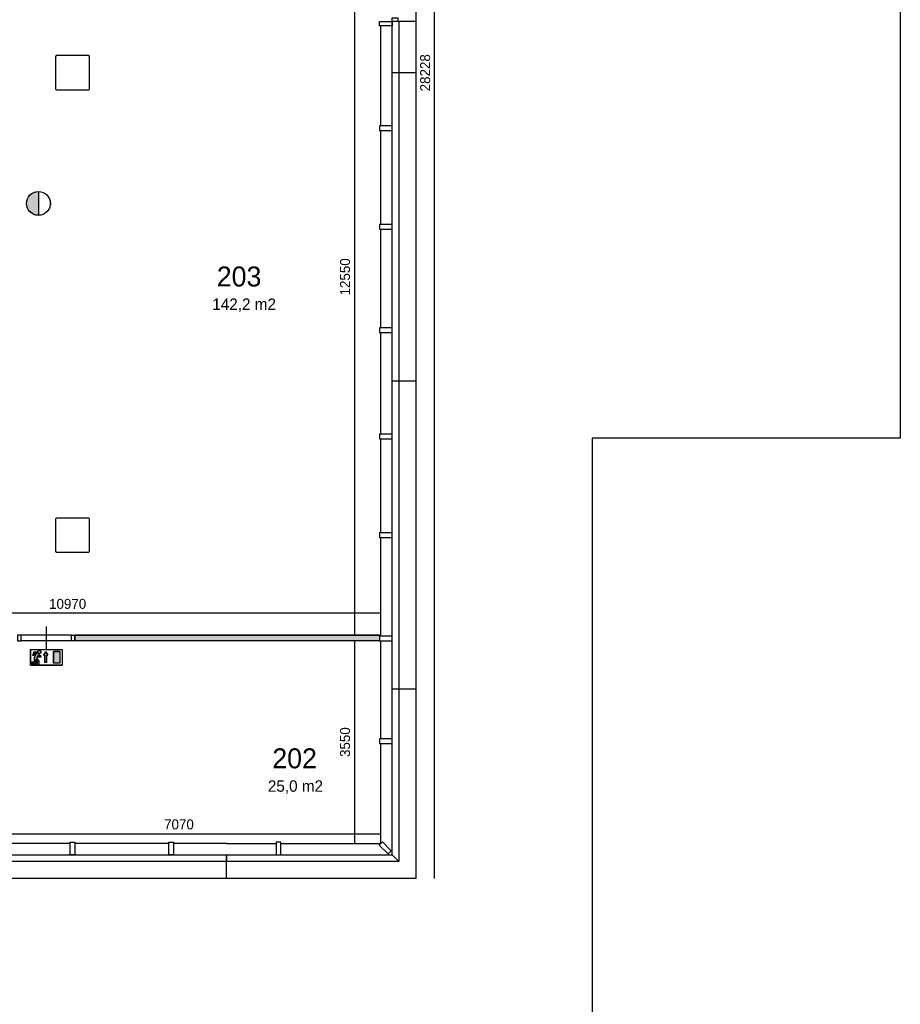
# Model space of a CAD drawing. Extents: x 393774 to 561444, y -100020 to -6220.
# Tile 44 of 47: x 529819 to 545244, y -39738 to -22490. Entities that reach past the tile are written whole.
import ezdxf

# ---------------------------------------------------------------- set-up
doc = ezdxf.new("R2010")
doc.units = 0
doc.header["$MEASUREMENT"] = 0
doc.header["$PDMODE"] = 35
doc.header["$PDSIZE"] = -0.5
doc.layers.get('0').update_dxf_attribs({"linetype": 'CONTINUOUS'})
doc.layers.get('DEFPOINTS').update_dxf_attribs({"linetype": 'CONTINUOUS'})
for name, color, linetype in [('AA$1A---_ARCEER', 252, 'CONTINUOUS'), ('AL21----_BUITENWAND', 252, 'CONTINUOUS'), ('AL22----_BINNENWAND', 252, 'CONTINUOUS'), ('AL31----_BUITENKOZIJN', 252, 'CONTINUOUS'), ('AL32----_BINNENKOZIJN', 252, 'CONTINUOUS'), ('AM$1A---_MAATVOERING', 252, 'CONTINUOUS'), ('Betonpalen', 252, 'CONTINUOUS'), ('Brandweer', 252, 'CONTINUOUS'), ('brandweer NIEUW', 252, 'CONTINUOUS'), ('COMPARTIMENTERING', 252, 'CONTINUOUS'), ('LAYER01', 252, 'CONTINUOUS'), ('M2', 252, 'CONTINUOUS')]:
    doc.layers.add(name, color=color, linetype=linetype)
doc.styles.add('B-01', font='b-gbp')
doc.dimstyles.new('BBA_STAND', dxfattribs={"dimtxt": 175, "dimasz": 1, "dimexe": 1, "dimexo": 0.001, "dimgap": 75, "dimtad": 1, "dimdec": 0, "dimzin": 0, "dimdsep": 46, "dimtxsty": 'B-01', "dimblk": 'NONE', "dimblk1": 'NONE', "dimblk2": 'PIJL1', "dimcen": 1, "dimse1": 1, "dimse2": 1, "dimclrd": 256, "dimclre": 1, "dimclrt": 256, "dimadec": 0, "dimazin": 0, "dimtfac": 1, "dimtdec": 0, "dimtmove": 0, "dimatfit": 0, "dimldrblk": 'PIJL1', "dimfxl": 1, "dimtolj": 1, "dimtzin": 0, "dimarcsym": 0})

# ---------------------------------------------------------------- blocks, each defined once
blk = doc.blocks.new('*D6')
at = {"layer": 'AM$1A---_MAATVOERING', "lineweight": -2, "transparency": 16777216}
blk.add_line((537085, -37534), (537085, -9306), dxfattribs=at)
at = {"layer": 'DEFPOINTS', "color": 0, "transparency": 16777216}
for p in [(536758, -9306), (537085, -9306), (536758, -37534)]:
    blk.add_point(p, dxfattribs=at)
at = {"layer": 'AM$1A---_MAATVOERING', "transparency": 16777216, "insert": (536922, -23420), "char_height": 175, "attachment_point": 5, "rotation": 90, "style": 'B-01'}
blk.add_mtext('\\A1;28228', dxfattribs=at)
blk = doc.blocks.new('_None')
blk = doc.blocks.new('PIJL1')
at = {"color": 1, "linetype": 'ByBlock'}
blk.add_line((0, 83), (0, -83), dxfattribs=at)
blk.add_solid([(-100, 17), (-100, -17), (0, 0)], dxfattribs=at)
blk = doc.blocks.new('*D11')
at = {"layer": 'AM$1A---_MAATVOERING', "lineweight": -2, "transparency": 16777216}
blk.add_line((535682, -20720), (535682, -33270), dxfattribs=at)
at = {"layer": 'DEFPOINTS', "color": 0, "transparency": 16777216}
for p in [(535091, -20720), (535321, -33270), (535682, -33270)]:
    blk.add_point(p, dxfattribs=at)
at = {"layer": 'AM$1A---_MAATVOERING', "transparency": 16777216, "insert": (535519, -26995), "char_height": 175, "attachment_point": 5, "rotation": 90, "style": 'B-01'}
blk.add_mtext('\\A1;12550', dxfattribs=at)
blk = doc.blocks.new('*D12')
at = {"layer": 'AM$1A---_MAATVOERING', "lineweight": -2, "transparency": 16777216}
blk.add_line((535682, -33370), (535682, -36920), dxfattribs=at)
at = {"layer": 'DEFPOINTS', "color": 0, "transparency": 16777216}
for p in [(535682, -33370), (535682, -36920), (535682, -36920)]:
    blk.add_point(p, dxfattribs=at)
at = {"layer": 'AM$1A---_MAATVOERING', "transparency": 16777216, "insert": (535519, -35145), "char_height": 175, "attachment_point": 5, "rotation": 90, "style": 'B-01'}
blk.add_mtext('\\A1;3550', dxfattribs=at)
blk = doc.blocks.new('*D29')
at = {"layer": 'AM$1A---_MAATVOERING', "lineweight": -2, "transparency": 16777216}
blk.add_line((536144, -32886), (525174, -32886), dxfattribs=at)
at = {"layer": 'DEFPOINTS', "color": 0, "transparency": 16777216}
for p in [(525174, -29102), (536144, -31022), (525174, -32886)]:
    blk.add_point(p, dxfattribs=at)
at = {"layer": 'AM$1A---_MAATVOERING', "transparency": 16777216, "insert": (530659, -32724), "char_height": 175, "attachment_point": 5, "style": 'B-01'}
blk.add_mtext('\\A1;10970', dxfattribs=at)
blk = doc.blocks.new('*D30')
at = {"layer": 'AM$1A---_MAATVOERING', "lineweight": -2, "transparency": 16777216}
blk.add_line((529074, -36749), (536144, -36749), dxfattribs=at)
at = {"layer": 'DEFPOINTS', "color": 0, "transparency": 16777216}
for p in [(536144, -34220), (529074, -35120), (536144, -36749)]:
    blk.add_point(p, dxfattribs=at)
at = {"layer": 'AM$1A---_MAATVOERING', "transparency": 16777216, "insert": (532609, -36587), "char_height": 175, "attachment_point": 5, "style": 'B-01'}
blk.add_mtext('\\A1;7070', dxfattribs=at)

msp = doc.modelspace()

# ---------------------------------------------------------------- hatches: boundary and pattern name
at = {"layer": 'AA$1A---_ARCEER'}
msp.add_hatch(color=256, dxfattribs=at).paths.add_polyline_path([(536124.3, -33370.1), (536124.3, -33270.1), (530818.9, -33270.1), (530784.3, -33304.7), (530784.3, -33370.1)])
at = {"layer": 'Brandweer'}
h = msp.add_hatch(color=256, dxfattribs=at)
h.paths.add_polyline_path([(530524.1, -33760.5), (530413.1, -33760.5), (530413.1, -33557.1), (530524.1, -33557.1)])
h.paths.add_polyline_path([(530312.3, -33618.9), (530289.2, -33618.9), (530289.2, -33748.4), (530261.4, -33748.4), (530261.4, -33618.9), (530238.3, -33618.9), (530275.3, -33563.4)])
h.paths.add_polyline_path([(530191, -33562.9), (530191, -33563.1), (530191.2, -33567.1), (530191.2, -33567.3), (530190.8, -33570.6), (530190.8, -33570.8), (530189.3, -33576.3), (530189.2, -33576.5), (530187.7, -33579.7), (530187.6, -33579.9), (530184.7, -33584.1), (530184.6, -33584.2), (530180.4, -33588.3), (530180.2, -33588.4), (530177.6, -33590.2), (530177.4, -33590.3), (530173.1, -33592.3), (530173, -33592.3), (530168.8, -33593.5), (530168.7, -33593.6), (530162, -33594), (530162, -33594), (530156, -33593), (530155.9, -33593), (530151.8, -33591.5), (530151.7, -33591.4), (530148.5, -33589.7), (530148.4, -33589.6), (530145.3, -33587.3), (530145.2, -33587.2), (530141.9, -33583.9), (530139.3, -33580), (530139.2, -33579.8), (530137.7, -33576.7), (530137.7, -33576.6), (530136.4, -33572.5), (530136.3, -33572.3), (530135.9, -33569.7), (530135.9, -33569.5), (530135.7, -33565), (530135.7, -33565), (530136, -33562.2), (530137.1, -33557.7), (530137.1, -33557.5), (530139.4, -33552.5), (530139.4, -33552.4), (530142.1, -33548.6), (530142.2, -33548.5), (530144.4, -33546.2), (530144.5, -33546), (530148.2, -33543.2), (530148.3, -33543.1), (530152, -33541), (530152.2, -33541), (530157.7, -33539.2), (530157.8, -33539.2), (530165.1, -33538.6), (530165.2, -33538.6), (530171.3, -33539.7), (530171.4, -33539.7), (530175.4, -33541.3), (530175.5, -33541.3), (530177.4, -33542.3), (530177.6, -33542.5), (530180.1, -33544.1), (530180.3, -33544.3), (530182.2, -33545.9), (530182.4, -33546), (530185.3, -33549.3), (530185.5, -33549.5), (530187.7, -33552.8), (530187.8, -33553), (530189.6, -33557.2), (530189.7, -33557.3)])
h.paths.add_polyline_path([(530158.8, -33635.7), (530191.2, -33635.7), (530191.2, -33658.8), (530135.7, -33658.8), (530135.7, -33625.2), (530114.3, -33672.3), (530154.2, -33723.5), (530154.2, -33792.9), (530131.1, -33792.9), (530131.1, -33731.5), (530103.3, -33695.8), (530103.3, -33769.8), (530015.5, -33769.8), (530015.5, -33746.7), (530080.2, -33746.7), (530080.2, -33657.9), (530111.3, -33589.4), (530084.4, -33589.4), (530075.1, -33626.4), (530051.3, -33626.4), (530066.3, -33566.3), (530127.3, -33566.3), (530127.3, -33567.3), (530127.4, -33568.4), (530127.5, -33569.6), (530127.6, -33570.6), (530127.7, -33571.4), (530127.8, -33572.2), (530127.8, -33572.2), (530128, -33573), (530127.9, -33573), (530128.1, -33574), (530128.4, -33575.1), (530128.6, -33575.7), (530128.7, -33576.4), (530128.9, -33577), (530129, -33577.1), (530129.2, -33577.9), (530129.6, -33579.1), (530130, -33580.1), (530130, -33580), (530130.3, -33580.6), (530130.5, -33581.1), (530130.8, -33581.9), (530131.1, -33582.4), (530131.5, -33583.2), (530131.6, -33583.4), (530132.1, -33584.2), (530132.5, -33584.9), (530132.7, -33585.3), (530133.2, -33586.1), (530133.7, -33586.8), (530134, -33587.3), (530134.3, -33587.6), (530134.6, -33588.1), (530135.3, -33588.9), (530136, -33589.8), (530136.4, -33590.3), (530137.1, -33591.1), (530137.4, -33591.4), (530137.7, -33591.7), (530138, -33591.9), (530138.5, -33592.4), (530138.4, -33592.4), (530139.2, -33593.1), (530139.6, -33593.5), (530140.1, -33593.9), (530140.6, -33594.3), (530141, -33594.6), (530141.7, -33595.1), (530142.3, -33595.6), (530142.8, -33596), (530143.7, -33596.5), (530144.6, -33597.1), (530145.3, -33597.6), (530146, -33597.9), (530146.5, -33598.2), (530147, -33598.5), (530147.6, -33598.8), (530148.7, -33599.3), (530149.8, -33599.8), (530150.9, -33600.2), (530152.1, -33600.6), (530153.2, -33601), (530153.9, -33601.1), (530154, -33601.2), (530153.9, -33601.1), (530153.9, -33601.1), (530154.8, -33601.4), (530155.8, -33601.6), (530158.8, -33602.5)])
at = {"layer": 'brandweer NIEUW'}
msp.add_hatch(color=256, dxfattribs=at).paths.add_polyline_path([(530146.9, -25916.4), (530146.9, -25499.9, 1)])

# ---------------------------------------------------------------- linework, layer by layer
at = {"layer": 'AL21----_BUITENWAND'}
for p, q in [((536758.3, -23420.1), (536344.3, -23420.1)), ((536758.3, -28820.1), (536344.3, -28820.1)), ((536758.3, -34220.1), (536344.3, -34220.1))]:
    msp.add_line(p, q, dxfattribs=at)
for points in [[(536758.3, -9306.2), (536758.3, -37534.1), (533444.3, -37534.1)], [(536458.2, -22520.1), (536458.2, -37234.1), (536344.2, -37120.1), (536344.2, -22520.1)], [(536144.3, -24350.1), (536144.3, -22600.1)], [(536144.3, -26080.1), (536144.3, -24430.1)], [(536144.3, -27890.1), (536144.3, -26160.1)], [(536144.3, -29750.1), (536144.3, -27970.1)], [(536144.3, -31480.1), (536144.3, -29830.1)], [(536144.3, -33290.1), (536144.3, -31560.1)], [(536144.3, -35090.1), (536144.3, -33370.1)], [(534394.3, -36920.1), (536144.3, -36920.1), (536144.3, -35170.1)], [(530704.3, -36920.1), (528974.3, -36920.1)], [(530704.3, -36920.1), (528974.3, -36920.1)], [(532434.4, -36920.1), (530784.3, -36920.1)], [(532434.4, -36920.1), (530784.3, -36920.1)], [(533444.3, -36920.1), (532514.3, -36920.1)], [(533444.3, -36920.1), (532514.3, -36920.1)], [(533444.3, -36920.1), (534314.3, -36920.1)], [(529074.3, -37120.1), (533444.3, -37120.1)], [(529074.3, -37120.1), (533444.3, -37120.1)], [(533444.3, -37234.1), (529074.3, -37234.1)], [(533444.3, -37234.1), (529074.3, -37234.1)], [(533444.3, -37120.1), (533444.3, -37234.1)], [(533444.3, -37120.1), (533444.3, -37234.1)], [(533444.3, -37534.1), (533444.3, -37234.1)], [(533444.3, -37534.1), (533444.3, -37234.1)], [(533444.3, -37434.1), (533444.3, -37234.1)], [(533444.3, -37534.1), (525074.3, -37534.1)], [(533444.3, -37534.1), (525074.3, -37534.1)]]:
    msp.add_lwpolyline(points, dxfattribs=at)
for points in [[(536344.3, -24430.1), (536344.3, -24350.1), (536124.3, -24350.1), (536124.3, -24430.1)], [(536344.3, -26160.1), (536344.3, -26080.1), (536124.3, -26080.1), (536124.3, -26160.1)], [(536344.3, -27970.1), (536344.3, -27890.1), (536124.3, -27890.1), (536124.3, -27970.1)], [(536344.3, -29830.1), (536344.3, -29750.1), (536124.3, -29750.1), (536124.3, -29830.1)], [(536344.3, -31560.1), (536344.3, -31480.1), (536124.3, -31480.1), (536124.3, -31560.1)], [(536344.3, -33370.1), (536344.3, -33290.1), (536124.3, -33290.1), (536124.3, -33370.1)], [(536344.3, -35170.1), (536344.3, -35090.1), (536124.3, -35090.1), (536124.3, -35170.1)], [(530784.3, -37120.1), (530704.3, -37120.1), (530704.3, -36900.1), (530784.3, -36900.1)], [(530784.3, -37120.1), (530704.3, -37120.1), (530704.3, -36900.1), (530784.3, -36900.1)], [(532514.3, -37120.1), (532434.3, -37120.1), (532434.3, -36900.1), (532514.3, -36900.1)], [(532514.3, -37120.1), (532434.3, -37120.1), (532434.3, -36900.1), (532514.3, -36900.1)], [(534314.3, -37120.1), (534394.3, -37120.1), (534394.3, -36900.1), (534314.3, -36900.1)], [(536271.6, -37103.9), (536328.1, -37047.4), (536172.6, -36891.8), (536116, -36948.4)], [(536458.2, -37234.1), (533444.3, -37234.1), (533444.3, -37120.1), (536344.2, -37120.1)]]:
    msp.add_lwpolyline(points, close=True, dxfattribs=at)
at = {"layer": 'AL22----_BINNENWAND'}
msp.add_line((536124.3, -33270.1), (536124.3, -33370.1), dxfattribs=at)
for points in [[(539844.3, -40620.1), (505444.3, -40620.1), (505444.3, -6220.1), (545244.3, -6220.1), (545244.3, -29820.1), (539844.3, -29820.1), (539844.3, -40620.1)], [(530784.3, -33270.1), (536124.3, -33270.1)], [(536124.3, -33270.1), (530784.3, -33270.1)], [(536124.3, -33270.1), (530784.3, -33270.1)], [(530784.3, -33370.1), (530784.3, -33270.1)], [(536124.3, -33370.1), (530784.3, -33370.1)], [(536124.3, -33370.1), (530784.3, -33370.1)], [(536124.3, -33370.1), (530784.3, -33370.1)]]:
    msp.add_lwpolyline(points, dxfattribs=at)
at = {"layer": 'AL31----_BUITENKOZIJN'}
for points in [[(536124.3, -22600.1), (536124.3, -22520.1), (536344.3, -22520.1), (536344.3, -22600.1)], [(536344.3, -22520.1), (536344.3, -22460.1), (536444.3, -22460.1), (536444.3, -22520.1)]]:
    msp.add_lwpolyline(points, close=True, dxfattribs=at)
msp.add_lwpolyline([(536758.3, -22520.1), (536344.3, -22520.1)], dxfattribs=at)
at = {"layer": 'AL32----_BINNENKOZIJN'}
for points in [[(529783.3, -33370.1), (529843, -33370.1), (529843, -33270.3), (529783.3, -33270.3)], [(530784.3, -33370.1), (530724.3, -33370.1), (530724.3, -33270.1), (530784.3, -33270.1)]]:
    msp.add_lwpolyline(points, close=True, dxfattribs=at)
for points in [[(530724.3, -33270.1), (529843, -33270.3)], [(530283.7, -33120.1), (530283.7, -33320.1), (530283.7, -33520.1)], [(530724.3, -33370.1), (529843, -33370.1)]]:
    msp.add_lwpolyline(points, dxfattribs=at)
at = {"layer": 'Betonpalen'}
for p, q in [((530459.3, -23120.1), (530444.3, -23135.1)), ((530459.3, -23120.1), (530444.3, -23135.1)), ((530444.3, -23135.1), (530444.3, -23705.1)), ((530444.3, -23135.1), (530444.3, -23705.1)), ((531029.3, -23120.1), (530459.3, -23120.1)), ((531029.3, -23120.1), (530459.3, -23120.1)), ((531044.3, -23135.1), (531029.3, -23120.1)), ((531044.3, -23135.1), (531029.3, -23120.1)), ((531044.3, -23705.1), (531044.3, -23135.1)), ((531044.3, -23705.1), (531044.3, -23135.1)), ((530444.3, -23705.1), (530459.3, -23720.1)), ((530444.3, -23705.1), (530459.3, -23720.1)), ((530459.3, -23720.1), (531029.3, -23720.1)), ((530459.3, -23720.1), (531029.3, -23720.1)), ((531029.3, -23720.1), (531044.3, -23705.1)), ((531029.3, -23720.1), (531044.3, -23705.1)), ((530459.3, -31220.1), (530444.3, -31235.1)), ((530459.3, -31220.1), (530444.3, -31235.1)), ((530444.3, -31235.1), (530444.3, -31805.1)), ((530444.3, -31235.1), (530444.3, -31805.1)), ((531029.3, -31220.1), (530459.3, -31220.1)), ((531029.3, -31220.1), (530459.3, -31220.1)), ((531044.3, -31235.1), (531029.3, -31220.1)), ((531044.3, -31235.1), (531029.3, -31220.1)), ((531044.3, -31805.1), (531044.3, -31235.1)), ((531044.3, -31805.1), (531044.3, -31235.1)), ((530444.3, -31805.1), (530459.3, -31820.1)), ((530444.3, -31805.1), (530459.3, -31820.1)), ((530459.3, -31820.1), (531029.3, -31820.1)), ((530459.3, -31820.1), (531029.3, -31820.1)), ((531029.3, -31820.1), (531044.3, -31805.1)), ((531029.3, -31820.1), (531044.3, -31805.1))]:
    msp.add_line(p, q, dxfattribs=at)
at = {"layer": 'Brandweer'}
for p, q in [((530006.2, -33520.1), (530006.2, -33797.5)), ((530066.3, -33566.3), (530051.3, -33626.4)), ((530075.1, -33626.4), (530051.3, -33626.4)), ((530127.3, -33566.3), (530066.3, -33566.3)), ((530084.4, -33589.4), (530075.1, -33626.4)), ((530111.3, -33589.4), (530080.2, -33657.9)), ((530084.4, -33589.4), (530111.3, -33589.4)), ((530135.7, -33625.2), (530114.3, -33672.3)), ((530135.7, -33625.2), (530135.7, -33658.8)), ((530158.8, -33602.1), (530158.8, -33635.7)), ((530275.3, -33563.4), (530238.3, -33618.9)), ((530238.3, -33618.9), (530261.4, -33618.9)), ((530261.4, -33748.4), (530261.4, -33618.9)), ((530312.3, -33618.9), (530275.3, -33563.4)), ((530289.2, -33618.9), (530312.3, -33618.9)), ((530289.2, -33748.4), (530289.2, -33618.9)), ((530524.1, -33557.1), (530413.1, -33557.1)), ((530413.1, -33557.1), (530413.1, -33760.5)), ((530524.1, -33557.1), (530524.1, -33760.5)), ((530561.1, -33520.1), (530561.1, -33797.5)), ((530006.2, -33797.5), (530561.1, -33797.5)), ((530015.5, -33746.7), (530015.5, -33769.8)), ((530080.2, -33746.7), (530015.5, -33746.7)), ((530015.5, -33769.8), (530103.3, -33769.8)), ((530080.2, -33657.9), (530080.2, -33746.7)), ((530103.3, -33695.8), (530131.1, -33731.5)), ((530103.3, -33769.8), (530103.3, -33695.8)), ((530114.2, -33672.1), (530154.2, -33723.5)), ((530131.1, -33792.9), (530131.1, -33731.5)), ((530154.2, -33792.9), (530131.1, -33792.9)), ((530191.2, -33658.8), (530135.7, -33658.8)), ((530154.2, -33723.5), (530154.2, -33792.9)), ((530191.2, -33635.7), (530158.8, -33635.7)), ((530191.2, -33658.8), (530191.2, -33635.7)), ((530524.1, -33760.5), (530413.1, -33760.5))]:
    msp.add_line(p, q, dxfattribs=at)
for points in [[(530015.5, -33769.8), (530015.5, -33746.7), (530080.2, -33746.7), (530080.2, -33657.9), (530111.3, -33589.4), (530084.4, -33589.4), (530075.1, -33626.4), (530051.3, -33626.4), (530066.3, -33566.3), (530127.3, -33566.3), (530127.8, -33572.2), (530128.3, -33574.6), (530129, -33577.2), (530130, -33579.9), (530131.6, -33583.4), (530133.3, -33586.2), (530134.6, -33588), (530136.5, -33590.3), (530138.3, -33592.2), (530141.1, -33594.7), (530143.8, -33596.7), (530146.9, -33598.4), (530149.8, -33599.8), (530153.9, -33601.2), (530156.9, -33601.8), (530158.8, -33602.5), (530158.8, -33635.7), (530191.2, -33635.7), (530191.2, -33658.8), (530135.7, -33658.8), (530135.7, -33625.2), (530114.3, -33672.3), (530154.2, -33723.5), (530154.2, -33792.9), (530131.1, -33792.9), (530131.1, -33731.5), (530103.3, -33695.8), (530103.3, -33769.8), (530015.5, -33769.8)], [(530127.3, -33566.3), (530127.3, -33566.7), (530127.3, -33567.1), (530127.3, -33567.5), (530127.4, -33567.9), (530127.4, -33568.4), (530127.4, -33568.8), (530127.4, -33569.2), (530127.5, -33569.6), (530127.5, -33570), (530127.6, -33570.4), (530127.6, -33570.8), (530127.7, -33571.2), (530127.7, -33571.6), (530127.8, -33572), (530127.8, -33572.4), (530127.9, -33572.8), (530128, -33573.2), (530128.1, -33573.6), (530128.1, -33574), (530128.2, -33574.4), (530128.3, -33574.8), (530128.4, -33575.2), (530128.5, -33575.6), (530128.6, -33576), (530128.7, -33576.4), (530128.9, -33576.7), (530129, -33577.1), (530129.1, -33577.5), (530129.2, -33577.9), (530129.4, -33578.3), (530129.5, -33578.7), (530129.6, -33579.1), (530129.8, -33579.4), (530129.9, -33579.8), (530130.1, -33580.2), (530130.3, -33580.6), (530130.4, -33580.9), (530130.6, -33581.3), (530130.8, -33581.7), (530130.9, -33582.1), (530131.1, -33582.4), (530131.3, -33582.8), (530131.5, -33583.1), (530131.7, -33583.5), (530131.9, -33583.9), (530132.1, -33584.2), (530132.3, -33584.6), (530132.5, -33584.9), (530132.7, -33585.3), (530132.9, -33585.6), (530133.1, -33586), (530133.3, -33586.3), (530133.6, -33586.6), (530133.8, -33587), (530134, -33587.3), (530134.3, -33587.6), (530134.5, -33588), (530134.8, -33588.3), (530135, -33588.6), (530135.3, -33588.9), (530135.5, -33589.2), (530135.8, -33589.5), (530136, -33589.9), (530136.3, -33590.2), (530136.6, -33590.5), (530136.9, -33590.8), (530137.1, -33591.1), (530137.4, -33591.4), (530137.7, -33591.7), (530138, -33591.9), (530138.3, -33592.2), (530138.6, -33592.5), (530138.9, -33592.8), (530139.2, -33593.1), (530139.5, -33593.3), (530139.8, -33593.6), (530140.1, -33593.9), (530140.4, -33594.1), (530140.7, -33594.4), (530141, -33594.6), (530141.4, -33594.9), (530141.7, -33595.1), (530142, -33595.4), (530142.3, -33595.6), (530142.7, -33595.9), (530143, -33596.1), (530143.3, -33596.3), (530143.7, -33596.5), (530144, -33596.8), (530144.4, -33597), (530144.7, -33597.2), (530145.1, -33597.4), (530145.4, -33597.6), (530145.8, -33597.8), (530146.1, -33598), (530146.5, -33598.2), (530146.8, -33598.4), (530147.2, -33598.6), (530147.6, -33598.8), (530147.9, -33598.9), (530148.3, -33599.1), (530148.7, -33599.3), (530149, -33599.4), (530149.4, -33599.6), (530149.8, -33599.8), (530150.2, -33599.9), (530150.5, -33600.1), (530150.9, -33600.2), (530151.3, -33600.3), (530151.7, -33600.5), (530152.1, -33600.6), (530152.5, -33600.7), (530152.9, -33600.8), (530153.2, -33601), (530153.6, -33601.1), (530154, -33601.2), (530154.4, -33601.3), (530154.8, -33601.4), (530155.2, -33601.5), (530155.6, -33601.6), (530156, -33601.7), (530156.4, -33601.7), (530156.8, -33601.8), (530157.2, -33601.9), (530157.6, -33602), (530158, -33602), (530158.4, -33602.1), (530158.8, -33602.1)], [(530136, -33562.2), (530137.1, -33557.6), (530139.4, -33552.5), (530142.1, -33548.6), (530144.5, -33546.1), (530148.2, -33543.1), (530152.1, -33541), (530157.8, -33539.2), (530165.1, -33538.6), (530171.3, -33539.7), (530175.4, -33541.3), (530177.5, -33542.4), (530180.2, -33544.2), (530182.3, -33546), (530185.4, -33549.4), (530187.7, -33552.9), (530189.7, -33557.2), (530191, -33563), (530191.2, -33567.2), (530190.8, -33570.7), (530189.3, -33576.4), (530187.7, -33579.8), (530184.7, -33584.2), (530180.3, -33588.3), (530177.5, -33590.2), (530173.1, -33592.3), (530168.7, -33593.5), (530162, -33594), (530156, -33593), (530151.7, -33591.5), (530148.4, -33589.7), (530145.3, -33587.3), (530141.9, -33583.9), (530139.3, -33579.9), (530137.7, -33576.6), (530136.4, -33572.4), (530135.9, -33569.6), (530135.7, -33565), (530136, -33562.2)], [(530183.1, -33546.7), (530184, -33547.7), (530184.9, -33548.7), (530185.7, -33549.8), (530186.5, -33550.9), (530187.2, -33552.1), (530187.9, -33553.2), (530188.5, -33554.5), (530189.1, -33555.7), (530189.6, -33557), (530190, -33558.3), (530190.4, -33559.6), (530190.7, -33560.9), (530190.9, -33562.2), (530191, -33563.6), (530191.1, -33565), (530191.2, -33566.3), (530191.1, -33567.7), (530191, -33569), (530190.9, -33570.4), (530190.7, -33571.7), (530190.4, -33573.1), (530190, -33574.4), (530189.6, -33575.7), (530189.1, -33576.9), (530188.5, -33578.2), (530187.9, -33579.4), (530187.2, -33580.6), (530186.5, -33581.7), (530185.7, -33582.8), (530184.9, -33583.9), (530184, -33584.9), (530183.1, -33585.9), (530182.1, -33586.9), (530181, -33587.8), (530180, -33588.6), (530178.9, -33589.4), (530177.7, -33590.1), (530176.5, -33590.8), (530175.3, -33591.4), (530174.1, -33592), (530172.8, -33592.4), (530171.5, -33592.9), (530170.2, -33593.2), (530168.8, -33593.5), (530167.5, -33593.8), (530166.2, -33593.9), (530164.8, -33594), (530163.4, -33594.1), (530162.1, -33594), (530160.7, -33593.9), (530159.4, -33593.8), (530158, -33593.5), (530156.7, -33593.2), (530155.4, -33592.9), (530154.1, -33592.4), (530152.8, -33592), (530151.6, -33591.4), (530150.4, -33590.8), (530149.2, -33590.1), (530148, -33589.4), (530146.9, -33588.6), (530145.8, -33587.8), (530144.8, -33586.9), (530143.8, -33585.9), (530142.9, -33584.9), (530142, -33583.9), (530141.2, -33582.8), (530140.4, -33581.7), (530139.6, -33580.6), (530139, -33579.4), (530138.4, -33578.2), (530137.8, -33576.9), (530137.3, -33575.7), (530136.9, -33574.4), (530136.5, -33573.1), (530136.2, -33571.7), (530136, -33570.4), (530135.8, -33569), (530135.7, -33567.7), (530135.7, -33566.3), (530135.7, -33565), (530135.8, -33563.6), (530136, -33562.2), (530136.2, -33560.9), (530136.5, -33559.6), (530136.9, -33558.3), (530137.3, -33557), (530137.8, -33555.7), (530138.4, -33554.5), (530139, -33553.2), (530139.6, -33552.1), (530140.4, -33550.9), (530141.2, -33549.8), (530142, -33548.7), (530142.9, -33547.7), (530143.8, -33546.7), (530144.8, -33545.8), (530145.8, -33544.9), (530146.9, -33544), (530148, -33543.2), (530149.2, -33542.5), (530150.4, -33541.8), (530151.6, -33541.2), (530152.8, -33540.7), (530154.1, -33540.2), (530155.4, -33539.8), (530156.7, -33539.4), (530158, -33539.1), (530159.4, -33538.9), (530160.7, -33538.7), (530162.1, -33538.6), (530163.4, -33538.6), (530164.8, -33538.6), (530166.2, -33538.7), (530167.5, -33538.9), (530168.9, -33539.1), (530170.2, -33539.4), (530171.5, -33539.8), (530172.8, -33540.2), (530174.1, -33540.7), (530175.3, -33541.2), (530176.5, -33541.8), (530177.7, -33542.5), (530178.9, -33543.2), (530180, -33544), (530181, -33544.9), (530182.1, -33545.8), (530183.1, -33546.7)], [(530289.2, -33748.4), (530261.4, -33748.4), (530261.4, -33618.9), (530238.3, -33618.9), (530275.3, -33563.4), (530312.3, -33618.9), (530289.2, -33618.9), (530289.2, -33748.4)], [(530413.1, -33760.5), (530413.1, -33557.1), (530524.1, -33557.1), (530524.1, -33760.5), (530413.1, -33760.5)]]:
    msp.add_lwpolyline(points, dxfattribs=at)
msp.add_lwpolyline([(530127.3, -33566.3), (530127.9, -33573), (530131.4, -33583), (530134.9, -33588.4), (530138.4, -33592.4), (530144.5, -33597.1), (530150.9, -33600.2), (530155.8, -33601.6), (530158.8, -33602.5), (530158.8, -33635.7), (530191.2, -33635.7), (530191.2, -33658.8), (530135.7, -33658.8), (530135.7, -33625.2), (530114.3, -33672.3), (530154.2, -33723.5), (530154.2, -33792.9), (530131.1, -33792.9), (530131.1, -33731.5), (530103.3, -33695.8), (530103.3, -33769.8), (530015.5, -33769.8), (530015.5, -33746.7), (530080.2, -33746.7), (530080.2, -33657.9), (530111.3, -33589.4), (530084.4, -33589.4), (530075.1, -33626.4), (530051.3, -33626.4), (530066.3, -33566.3)], close=True, dxfattribs=at)
at = {"layer": 'brandweer NIEUW'}
msp.add_line((530146.9, -25498.7), (530146.9, -25917.6), dxfattribs=at)
for radius in [209.5, 208.2]:
    msp.add_circle((530146.9, -25708.1), radius, dxfattribs=at)
at = {"layer": 'COMPARTIMENTERING'}
msp.add_line((530006.2, -33520.1), (530561.1, -33520.1), dxfattribs=at)
msp.add_lwpolyline([(530006.2, -33797.5), (530006.2, -33520.1), (530561.1, -33520.1), (530561.1, -33797.5), (530006.2, -33797.5)], dxfattribs=at)

# ---------------------------------------------------------------- texts
at = {"layer": 'LAYER01', "style": 'B-01'}
for s, p in [('203', (533271.1, -27163.3)), ('202', (534244.3, -35604.1))]:
    msp.add_text(s, height=350, rotation=0, dxfattribs=at).set_placement(p)
at = {"layer": 'M2', "char_height": 200, "width": 1805, "attachment_point": 1, "style": 'B-01'}
for s, insert in [('142,2 m2', (533193.1, -27373.3)), ('25,0 m2', (534166.3, -35814.1))]:
    msp.add_mtext(s, dxfattribs=dict(at, insert=insert))

# ---------------------------------------------------------------- dimensions: what is measured, and where the dimension line sits
at = {"layer": 'AM$1A---_MAATVOERING'}
for base, p1, p2, picture, middle in [((537084.9, -9306.1), (536758.3, -37534), (536758.2, -9306.1), '*D6', (536922.4, -23420)), ((535681.9, -33270.1), (535090.9, -20720.1), (535320.9, -33270.1), '*D11', (535519.4, -26995.1)), ((535681.9, -36920.1), (535681.9, -33370.1), (535681.9, -36920.1), '*D12', (535519.4, -35145.1))]:
    dim = msp.add_linear_dim(base=base, p1=p1, p2=p2, angle=270, dimstyle='BBA_STAND', dxfattribs=at)
    dim.commit()
    dim.dimension.update_dxf_attribs({"geometry": picture, "text_midpoint": middle})
for base, p1, p2, picture, middle in [((525174.3, -32886.1), (536144.3, -31022.1), (525174.3, -29102.1), '*D29', (530659.3, -32723.6)), ((536144.3, -36749.1), (529074.3, -35120.1), (536144.3, -34220.1), '*D30', (532609.3, -36586.6))]:
    dim = msp.add_linear_dim(base=base, p1=p1, p2=p2, dimstyle='BBA_STAND', dxfattribs=at)
    dim.commit()
    dim.dimension.update_dxf_attribs({"geometry": picture, "text_midpoint": middle})

doc.saveas('drawing.dxf')
